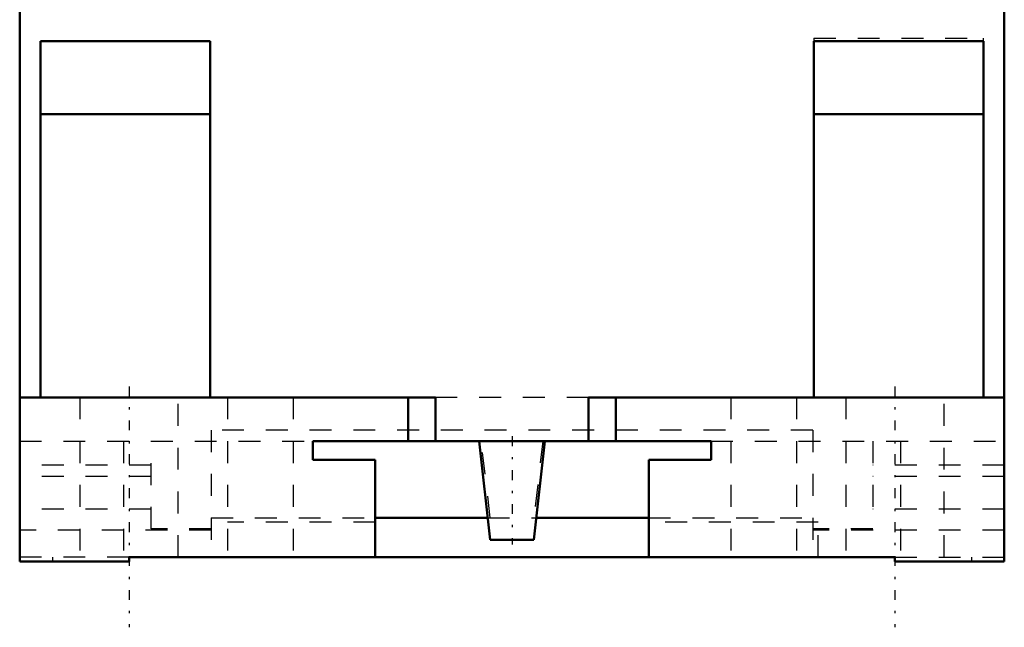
# Model space of a CAD drawing. Header units: millimetres. Extents: x 0 to 45, y -8.5 to 47.
# Tile 1 of 3: x 0 to 45, y -8.5 to 19.2. Entities that reach past the tile are written whole.
import ezdxf

# ---------------------------------------------------------------- set-up
doc = ezdxf.new("R2010")
doc.units = ezdxf.units.MM
doc.linetypes.add('Center', pattern=[1.5, 0.45, -0.5, 0.05, -0.5])
doc.linetypes.add('Dashed', pattern=[2, 1, -1])
for name, color, linetype, lineweight in [('AM_0', 7, 'Continuous', 30), ('AM_3', 7, 'Dashed', 5), ('AM_7', 7, 'Center', 5)]:
    doc.layers.add(name, color=color, linetype=linetype, lineweight=lineweight)

msp = doc.modelspace()

# ---------------------------------------------------------------- linework, layer by layer
at = {"layer": 'AM_0', "color": 7, "linetype": 'Continuous', "lineweight": 50}
for p, q in [((0, 46.5), (0, -5.5)), ((45, 46.5), (45, -5.5)), ((0.95, 18.265), (8.7, 18.265)), ((0.95, 2), (0.95, 18.265)), ((8.7, 18.265), (8.7, 2)), ((36.3, 2), (36.3, 18.265)), ((36.3, 18.265), (44.05, 18.265)), ((44.05, 18.265), (44.05, 2)), ((8.7, 14.931), (0.95, 14.931)), ((36.3, 14.931), (44.05, 14.931)), ((0, 2), (19, 2)), ((17.75, 0), (17.75, 2)), ((19, 2), (19, 0)), ((45, 2), (26, 2)), ((26, 2), (26, 0)), ((27.25, 2), (27.25, 0)), ((13.4, -0.85), (13.4, 0)), ((13.4, 0), (31.6, 0)), ((31.6, 0), (31.6, -0.85)), ((21, 0), (21.5, -4.5)), ((23.5, -4.5), (24, 0)), ((16.25, -0.85), (13.4, -0.85)), ((16.25, -5.3), (16.25, -0.85)), ((31.6, -0.85), (28.75, -0.85)), ((28.75, -0.85), (28.75, -5.3)), ((16.25, -3.5), (21.389, -3.5)), ((23.611, -3.5), (28.75, -3.5)), ((21.5, -4.5), (23.5, -4.5)), ((5, -5.5), (5, -5.3)), ((5, -5.3), (40, -5.3)), ((40, -5.3), (40, -5.5)), ((5, -5.5), (0, -5.5)), ((45, -5.5), (40, -5.5))]:
    msp.add_line(p, q, dxfattribs=at)
at = {"layer": 'AM_3', "color": 6, "linetype": 'Dashed', "lineweight": 25}
for p, q in [((36.3, 18.4), (36.3, 18.265)), ((36.3, 18.4), (44.05, 18.4)), ((44.05, 18.265), (44.05, 18.4)), ((2.75, 2), (2.75, -5.3)), ((7.25, -5.3), (7.25, 2)), ((9.5, 2), (9.5, -5.3)), ((12.5, 2), (12.5, -5.3)), ((26, 2), (19, 2)), ((32.5, 2), (32.5, -5.3)), ((35.5, 2), (35.5, -5.3)), ((37.75, 2), (37.75, -5.3)), ((42.25, -5.3), (42.25, 2)), ((36.25, 0.5), (8.75, 0.5)), ((8.75, 0.5), (8.75, -5.3)), ((36.25, 0.5), (36.25, -5.3)), ((0, 0), (13.4, 0)), ((4.75, 0), (4.75, -5.3)), ((6.01, -4.003), (6.01, 0)), ((31.6, 0), (45, 0)), ((38.99, 0), (38.99, -4.003)), ((40.25, 0), (40.25, -5.3)), ((21.508, -3.5), (21.086, 0)), ((23.914, 0), (23.492, -3.5)), ((6.01, -1.1), (0, -1.1)), ((45, -1.1), (38.99, -1.1)), ((6.01, -1.61), (0, -1.61)), ((45, -1.61), (38.99, -1.61)), ((6.01, -3.1), (0, -3.1)), ((45, -3.1), (38.99, -3.1)), ((8.75, -3.5), (16.25, -3.5)), ((21.389, -3.5), (23.611, -3.5)), ((28.75, -3.5), (36.25, -3.5)), ((8.75, -4.003), (6.01, -4.003)), ((16.25, -3.7), (9.5, -3.7)), ((36.5, -3.7), (28.75, -3.7)), ((38.99, -4.003), (36.25, -4.003)), ((36.5, -5.3), (36.5, -3.7)), ((8.75, -4.066), (0, -4.066)), ((45, -4.066), (36.25, -4.066)), ((5, -5.3), (0, -5.3)), ((1.5, -5.3), (1.5, -5.5)), ((40, -5.3), (45, -5.3)), ((43.5, -5.3), (43.5, -5.5))]:
    msp.add_line(p, q, dxfattribs=at)
at = {"layer": 'AM_7', "color": 4, "linetype": 'Center', "lineweight": 25}
for p, q in [((5, 2.5), (5, -8.5)), ((40, 2.5), (40, -8.5)), ((22.5, 0.225), (22.5, -4.725))]:
    msp.add_line(p, q, dxfattribs=at)

doc.saveas('drawing.dxf')
